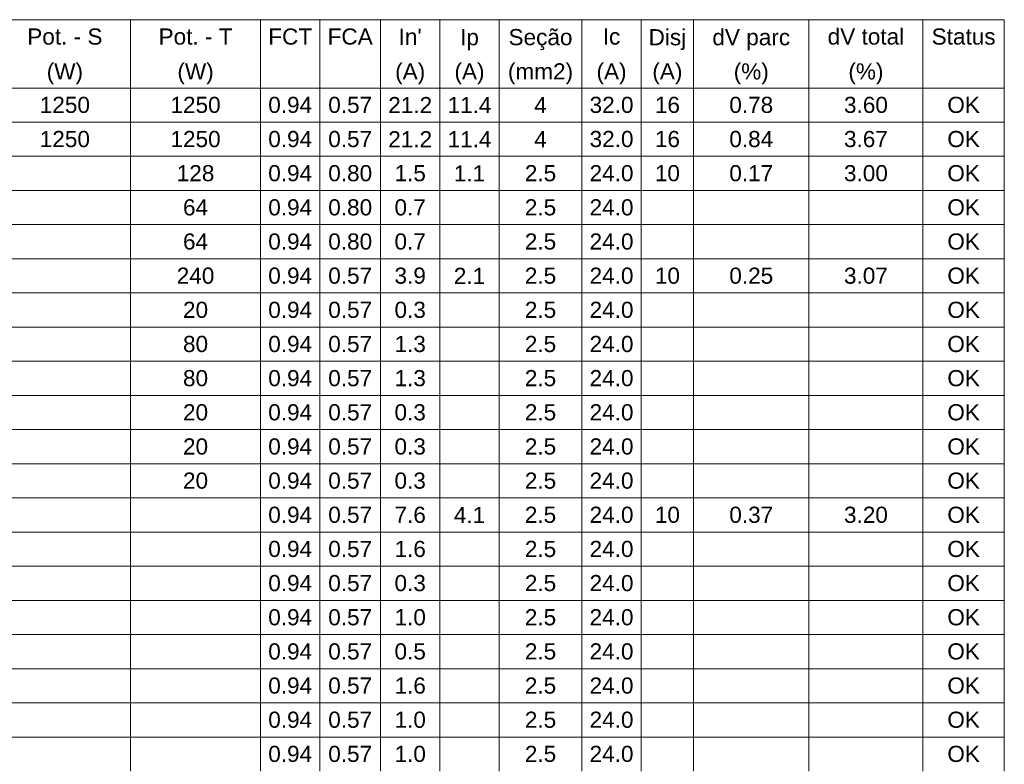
# Model space of a CAD drawing. Header units: feet. Extents: x -18 to 1038, y -110 to 48.
# Tile 120 of 199: x 799.53 to 806.23, y -75.4 to -70.33. Entities that reach past the tile are written whole.
import ezdxf

# ---------------------------------------------------------------- set-up
doc = ezdxf.new("R2010")
doc.units = ezdxf.units.FT
doc.header["$MEASUREMENT"] = 0
doc.layers.add('DI-Tabelas', color=7, linetype='Continuous', lineweight=5)
doc.styles.add('Arial', font='arial.ttf')

msp = doc.modelspace()

# ---------------------------------------------------------------- linework, layer by layer
at = {"layer": 'DI-Tabelas'}
for p, q in [((806.2313, -70.3304), (791.0144, -70.3304)), ((800.2817, -70.3304), (800.2817, -70.563)), ((801.1668, -70.3304), (801.1668, -70.563)), ((801.5707, -70.3304), (801.5707, -70.563)), ((801.9839, -70.3304), (801.9839, -70.563)), ((802.3878, -70.3304), (802.3878, -70.563)), ((802.7917, -70.3304), (802.7917, -70.563)), ((803.3548, -70.3304), (803.3548, -70.563)), ((803.7587, -70.3304), (803.7587, -70.563)), ((804.1154, -70.3304), (804.1154, -70.563)), ((804.901, -70.3304), (804.901, -70.563)), ((805.6771, -70.3304), (805.6771, -70.563)), ((806.2313, -70.3304), (806.2313, -70.563)), ((800.2817, -70.563), (800.2817, -70.7956)), ((801.1668, -70.563), (801.1668, -70.7956)), ((801.5707, -70.563), (801.5707, -70.7956)), ((801.9839, -70.563), (801.9839, -70.7956)), ((802.3878, -70.563), (802.3878, -70.7956)), ((802.7917, -70.563), (802.7917, -70.7956)), ((803.3548, -70.563), (803.3548, -70.7956)), ((803.7587, -70.563), (803.7587, -70.7956)), ((804.1154, -70.563), (804.1154, -70.7956)), ((804.901, -70.563), (804.901, -70.7956)), ((805.6771, -70.563), (805.6771, -70.7956)), ((806.2313, -70.563), (806.2313, -70.7956)), ((800.2817, -70.7956), (799.3871, -70.7956)), ((799.3871, -70.7956), (800.2817, -70.7956)), ((801.1668, -70.7956), (800.2817, -70.7956)), ((800.2817, -70.7956), (800.2817, -71.0282)), ((800.2817, -70.7956), (801.1668, -70.7956)), ((801.5707, -70.7956), (801.1668, -70.7956)), ((801.1668, -70.7956), (801.1668, -71.0282)), ((801.1668, -70.7956), (801.5707, -70.7956)), ((801.9839, -70.7956), (801.5707, -70.7956)), ((801.5707, -70.7956), (801.5707, -71.0282)), ((801.5707, -70.7956), (801.9839, -70.7956)), ((802.3878, -70.7956), (801.9839, -70.7956)), ((801.9839, -70.7956), (801.9839, -71.0282)), ((801.9839, -70.7956), (802.3878, -70.7956)), ((802.7917, -70.7956), (802.3878, -70.7956)), ((802.3878, -70.7956), (802.3878, -71.0282)), ((802.3878, -70.7956), (802.7917, -70.7956)), ((803.3548, -70.7956), (802.7917, -70.7956)), ((802.7917, -70.7956), (802.7917, -71.0282)), ((802.7917, -70.7956), (803.3548, -70.7956)), ((803.7587, -70.7956), (803.3548, -70.7956)), ((803.3548, -70.7956), (803.3548, -71.0282)), ((803.3548, -70.7956), (803.7587, -70.7956)), ((804.1154, -70.7956), (803.7587, -70.7956)), ((803.7587, -70.7956), (803.7587, -71.0282)), ((803.7587, -70.7956), (804.1154, -70.7956)), ((804.901, -70.7956), (804.1154, -70.7956)), ((804.1154, -70.7956), (804.1154, -71.0282)), ((804.1154, -70.7956), (804.901, -70.7956)), ((805.6771, -70.7956), (804.901, -70.7956)), ((804.901, -70.7956), (804.901, -71.0282)), ((804.901, -70.7956), (805.6771, -70.7956)), ((806.2313, -70.7956), (805.6771, -70.7956)), ((805.6771, -70.7956), (805.6771, -71.0282)), ((805.6771, -70.7956), (806.2313, -70.7956)), ((806.2313, -70.7956), (806.2313, -71.0282)), ((800.2817, -71.0282), (799.3871, -71.0282)), ((801.1668, -71.0282), (800.2817, -71.0282)), ((800.2817, -71.0282), (800.2817, -71.2608)), ((801.5707, -71.0282), (801.1668, -71.0282)), ((801.1668, -71.0282), (801.1668, -71.2608)), ((801.9839, -71.0282), (801.5707, -71.0282)), ((801.5707, -71.0282), (801.5707, -71.2608)), ((802.3878, -71.0282), (801.9839, -71.0282)), ((801.9839, -71.0282), (801.9839, -71.2608)), ((802.7917, -71.0282), (802.3878, -71.0282)), ((802.3878, -71.0282), (802.3878, -71.2608)), ((803.3548, -71.0282), (802.7917, -71.0282)), ((802.7917, -71.0282), (802.7917, -71.2608)), ((803.7587, -71.0282), (803.3548, -71.0282)), ((803.3548, -71.0282), (803.3548, -71.2608)), ((804.1154, -71.0282), (803.7587, -71.0282)), ((803.7587, -71.0282), (803.7587, -71.2608)), ((804.901, -71.0282), (804.1154, -71.0282)), ((804.1154, -71.0282), (804.1154, -71.2608)), ((805.6771, -71.0282), (804.901, -71.0282)), ((804.901, -71.0282), (804.901, -71.2608)), ((806.2313, -71.0282), (805.6771, -71.0282)), ((805.6771, -71.0282), (805.6771, -71.2608)), ((806.2313, -71.0282), (806.2313, -71.2608)), ((800.2817, -71.2608), (799.3871, -71.2608)), ((801.1668, -71.2608), (800.2817, -71.2608)), ((800.2817, -71.2608), (800.2817, -71.4934)), ((801.5707, -71.2608), (801.1668, -71.2608)), ((801.1668, -71.2608), (801.1668, -71.4934)), ((801.9839, -71.2608), (801.5707, -71.2608)), ((801.5707, -71.2608), (801.5707, -71.4934)), ((802.3878, -71.2608), (801.9839, -71.2608)), ((801.9839, -71.2608), (801.9839, -71.4934)), ((802.7917, -71.2608), (802.3878, -71.2608)), ((802.3878, -71.2608), (802.3878, -71.4934)), ((803.3548, -71.2608), (802.7917, -71.2608)), ((802.7917, -71.2608), (802.7917, -71.4934)), ((803.7587, -71.2608), (803.3548, -71.2608)), ((803.3548, -71.2608), (803.3548, -71.4934)), ((804.1154, -71.2608), (803.7587, -71.2608)), ((803.7587, -71.2608), (803.7587, -71.4934)), ((804.901, -71.2608), (804.1154, -71.2608)), ((804.1154, -71.2608), (804.1154, -71.4934)), ((805.6771, -71.2608), (804.901, -71.2608)), ((804.901, -71.2608), (804.901, -71.4934)), ((806.2313, -71.2608), (805.6771, -71.2608)), ((805.6771, -71.2608), (805.6771, -71.4934)), ((806.2313, -71.2608), (806.2313, -71.4934)), ((800.2817, -71.4934), (799.3871, -71.4934)), ((801.1668, -71.4934), (800.2817, -71.4934)), ((800.2817, -71.4934), (800.2817, -71.726)), ((801.5707, -71.4934), (801.1668, -71.4934)), ((801.1668, -71.4934), (801.1668, -71.726)), ((801.9839, -71.4934), (801.5707, -71.4934)), ((801.5707, -71.4934), (801.5707, -71.726)), ((802.3878, -71.4934), (801.9839, -71.4934)), ((801.9839, -71.4934), (801.9839, -71.726)), ((802.7917, -71.4934), (802.3878, -71.4934)), ((802.3878, -71.4934), (802.3878, -71.726)), ((803.3548, -71.4934), (802.7917, -71.4934)), ((802.7917, -71.4934), (802.7917, -71.726)), ((803.7587, -71.4934), (803.3548, -71.4934)), ((803.3548, -71.4934), (803.3548, -71.726)), ((804.1154, -71.4934), (803.7587, -71.4934)), ((803.7587, -71.4934), (803.7587, -71.726)), ((804.901, -71.4934), (804.1154, -71.4934)), ((804.1154, -71.4934), (804.1154, -71.726)), ((805.6771, -71.4934), (804.901, -71.4934)), ((804.901, -71.4934), (804.901, -71.726)), ((806.2313, -71.4934), (805.6771, -71.4934)), ((805.6771, -71.4934), (805.6771, -71.726)), ((806.2313, -71.4934), (806.2313, -71.726)), ((800.2817, -71.726), (799.3871, -71.726)), ((801.1668, -71.726), (800.2817, -71.726)), ((800.2817, -71.726), (800.2817, -71.9586)), ((801.5707, -71.726), (801.1668, -71.726)), ((801.1668, -71.726), (801.1668, -71.9586)), ((801.9839, -71.726), (801.5707, -71.726)), ((801.5707, -71.726), (801.5707, -71.9586)), ((802.3878, -71.726), (801.9839, -71.726)), ((801.9839, -71.726), (801.9839, -71.9586)), ((802.7917, -71.726), (802.3878, -71.726)), ((802.3878, -71.726), (802.3878, -71.9586)), ((803.3548, -71.726), (802.7917, -71.726)), ((802.7917, -71.726), (802.7917, -71.9586)), ((803.7587, -71.726), (803.3548, -71.726)), ((803.3548, -71.726), (803.3548, -71.9586)), ((804.1154, -71.726), (803.7587, -71.726)), ((803.7587, -71.726), (803.7587, -71.9586)), ((804.901, -71.726), (804.1154, -71.726)), ((804.1154, -71.726), (804.1154, -71.9586)), ((805.6771, -71.726), (804.901, -71.726)), ((804.901, -71.726), (804.901, -71.9586)), ((806.2313, -71.726), (805.6771, -71.726)), ((805.6771, -71.726), (805.6771, -71.9586)), ((806.2313, -71.726), (806.2313, -71.9586)), ((800.2817, -71.9586), (799.3871, -71.9586)), ((801.1668, -71.9586), (800.2817, -71.9586)), ((800.2817, -71.9586), (800.2817, -72.1912)), ((801.5707, -71.9586), (801.1668, -71.9586)), ((801.1668, -71.9586), (801.1668, -72.1912)), ((801.9839, -71.9586), (801.5707, -71.9586)), ((801.5707, -71.9586), (801.5707, -72.1912)), ((802.3878, -71.9586), (801.9839, -71.9586)), ((801.9839, -71.9586), (801.9839, -72.1912)), ((802.7917, -71.9586), (802.3878, -71.9586)), ((802.3878, -71.9586), (802.3878, -72.1912)), ((803.3548, -71.9586), (802.7917, -71.9586)), ((802.7917, -71.9586), (802.7917, -72.1912)), ((803.7587, -71.9586), (803.3548, -71.9586)), ((803.3548, -71.9586), (803.3548, -72.1912)), ((804.1154, -71.9586), (803.7587, -71.9586)), ((803.7587, -71.9586), (803.7587, -72.1912)), ((804.901, -71.9586), (804.1154, -71.9586)), ((804.1154, -71.9586), (804.1154, -72.1912)), ((805.6771, -71.9586), (804.901, -71.9586)), ((804.901, -71.9586), (804.901, -72.1912)), ((806.2313, -71.9586), (805.6771, -71.9586)), ((805.6771, -71.9586), (805.6771, -72.1912)), ((806.2313, -71.9586), (806.2313, -72.1912)), ((800.2817, -72.1912), (799.3871, -72.1912)), ((801.1668, -72.1912), (800.2817, -72.1912)), ((800.2817, -72.1912), (800.2817, -72.4238)), ((801.5707, -72.1912), (801.1668, -72.1912)), ((801.1668, -72.1912), (801.1668, -72.4238)), ((801.9839, -72.1912), (801.5707, -72.1912)), ((801.5707, -72.1912), (801.5707, -72.4238)), ((802.3878, -72.1912), (801.9839, -72.1912)), ((801.9839, -72.1912), (801.9839, -72.4238)), ((802.7917, -72.1912), (802.3878, -72.1912)), ((802.3878, -72.1912), (802.3878, -72.4238)), ((803.3548, -72.1912), (802.7917, -72.1912)), ((802.7917, -72.1912), (802.7917, -72.4238)), ((803.7587, -72.1912), (803.3548, -72.1912)), ((803.3548, -72.1912), (803.3548, -72.4238)), ((804.1154, -72.1912), (803.7587, -72.1912)), ((803.7587, -72.1912), (803.7587, -72.4238)), ((804.901, -72.1912), (804.1154, -72.1912)), ((804.1154, -72.1912), (804.1154, -72.4238)), ((805.6771, -72.1912), (804.901, -72.1912)), ((804.901, -72.1912), (804.901, -72.4238)), ((806.2313, -72.1912), (805.6771, -72.1912)), ((805.6771, -72.1912), (805.6771, -72.4238)), ((806.2313, -72.1912), (806.2313, -72.4238)), ((800.2817, -72.4238), (799.3871, -72.4238)), ((801.1668, -72.4238), (800.2817, -72.4238)), ((800.2817, -72.4238), (800.2817, -72.6564)), ((801.5707, -72.4238), (801.1668, -72.4238)), ((801.1668, -72.4238), (801.1668, -72.6564)), ((801.9839, -72.4238), (801.5707, -72.4238)), ((801.5707, -72.4238), (801.5707, -72.6564)), ((802.3878, -72.4238), (801.9839, -72.4238)), ((801.9839, -72.4238), (801.9839, -72.6564)), ((802.7917, -72.4238), (802.3878, -72.4238)), ((802.3878, -72.4238), (802.3878, -72.6564)), ((803.3548, -72.4238), (802.7917, -72.4238)), ((802.7917, -72.4238), (802.7917, -72.6564)), ((803.7587, -72.4238), (803.3548, -72.4238)), ((803.3548, -72.4238), (803.3548, -72.6564)), ((804.1154, -72.4238), (803.7587, -72.4238)), ((803.7587, -72.4238), (803.7587, -72.6564)), ((804.901, -72.4238), (804.1154, -72.4238)), ((804.1154, -72.4238), (804.1154, -72.6564)), ((805.6771, -72.4238), (804.901, -72.4238)), ((804.901, -72.4238), (804.901, -72.6564)), ((806.2313, -72.4238), (805.6771, -72.4238)), ((805.6771, -72.4238), (805.6771, -72.6564)), ((806.2313, -72.4238), (806.2313, -72.6564)), ((800.2817, -72.6564), (799.3871, -72.6564)), ((801.1668, -72.6564), (800.2817, -72.6564)), ((800.2817, -72.6564), (800.2817, -72.889)), ((801.5707, -72.6564), (801.1668, -72.6564)), ((801.1668, -72.6564), (801.1668, -72.889)), ((801.9839, -72.6564), (801.5707, -72.6564)), ((801.5707, -72.6564), (801.5707, -72.889)), ((802.3878, -72.6564), (801.9839, -72.6564)), ((801.9839, -72.6564), (801.9839, -72.889)), ((802.7917, -72.6564), (802.3878, -72.6564)), ((802.3878, -72.6564), (802.3878, -72.889)), ((803.3548, -72.6564), (802.7917, -72.6564)), ((802.7917, -72.6564), (802.7917, -72.889)), ((803.7587, -72.6564), (803.3548, -72.6564)), ((803.3548, -72.6564), (803.3548, -72.889)), ((804.1154, -72.6564), (803.7587, -72.6564)), ((803.7587, -72.6564), (803.7587, -72.889)), ((804.901, -72.6564), (804.1154, -72.6564)), ((804.1154, -72.6564), (804.1154, -72.889)), ((805.6771, -72.6564), (804.901, -72.6564)), ((804.901, -72.6564), (804.901, -72.889)), ((806.2313, -72.6564), (805.6771, -72.6564)), ((805.6771, -72.6564), (805.6771, -72.889)), ((806.2313, -72.6564), (806.2313, -72.889)), ((800.2817, -72.889), (799.3871, -72.889)), ((801.1668, -72.889), (800.2817, -72.889)), ((800.2817, -72.889), (800.2817, -73.1216)), ((801.5707, -72.889), (801.1668, -72.889)), ((801.1668, -72.889), (801.1668, -73.1216)), ((801.9839, -72.889), (801.5707, -72.889)), ((801.5707, -72.889), (801.5707, -73.1216)), ((802.3878, -72.889), (801.9839, -72.889)), ((801.9839, -72.889), (801.9839, -73.1216)), ((802.7917, -72.889), (802.3878, -72.889)), ((802.3878, -72.889), (802.3878, -73.1216)), ((803.3548, -72.889), (802.7917, -72.889)), ((802.7917, -72.889), (802.7917, -73.1216)), ((803.7587, -72.889), (803.3548, -72.889)), ((803.3548, -72.889), (803.3548, -73.1216)), ((804.1154, -72.889), (803.7587, -72.889)), ((803.7587, -72.889), (803.7587, -73.1216)), ((804.901, -72.889), (804.1154, -72.889)), ((804.1154, -72.889), (804.1154, -73.1216)), ((805.6771, -72.889), (804.901, -72.889)), ((804.901, -72.889), (804.901, -73.1216)), ((806.2313, -72.889), (805.6771, -72.889)), ((805.6771, -72.889), (805.6771, -73.1216)), ((806.2313, -72.889), (806.2313, -73.1216)), ((800.2817, -73.1216), (799.3871, -73.1216)), ((801.1668, -73.1216), (800.2817, -73.1216)), ((800.2817, -73.1216), (800.2817, -73.3542)), ((801.5707, -73.1216), (801.1668, -73.1216)), ((801.1668, -73.1216), (801.1668, -73.3542)), ((801.9839, -73.1216), (801.5707, -73.1216)), ((801.5707, -73.1216), (801.5707, -73.3542)), ((802.3878, -73.1216), (801.9839, -73.1216)), ((801.9839, -73.1216), (801.9839, -73.3542)), ((802.7917, -73.1216), (802.3878, -73.1216)), ((802.3878, -73.1216), (802.3878, -73.3542)), ((803.3548, -73.1216), (802.7917, -73.1216)), ((802.7917, -73.1216), (802.7917, -73.3542)), ((803.7587, -73.1216), (803.3548, -73.1216)), ((803.3548, -73.1216), (803.3548, -73.3542)), ((804.1154, -73.1216), (803.7587, -73.1216)), ((803.7587, -73.1216), (803.7587, -73.3542)), ((804.901, -73.1216), (804.1154, -73.1216)), ((804.1154, -73.1216), (804.1154, -73.3542)), ((805.6771, -73.1216), (804.901, -73.1216)), ((804.901, -73.1216), (804.901, -73.3542)), ((806.2313, -73.1216), (805.6771, -73.1216)), ((805.6771, -73.1216), (805.6771, -73.3542)), ((806.2313, -73.1216), (806.2313, -73.3542)), ((800.2817, -73.3542), (799.3871, -73.3542)), ((801.1668, -73.3542), (800.2817, -73.3542)), ((800.2817, -73.3542), (800.2817, -73.5868)), ((801.5707, -73.3542), (801.1668, -73.3542)), ((801.1668, -73.3542), (801.1668, -73.5868)), ((801.9839, -73.3542), (801.5707, -73.3542)), ((801.5707, -73.3542), (801.5707, -73.5868)), ((802.3878, -73.3542), (801.9839, -73.3542)), ((801.9839, -73.3542), (801.9839, -73.5868)), ((802.7917, -73.3542), (802.3878, -73.3542)), ((802.3878, -73.3542), (802.3878, -73.5868)), ((803.3548, -73.3542), (802.7917, -73.3542)), ((802.7917, -73.3542), (802.7917, -73.5868)), ((803.7587, -73.3542), (803.3548, -73.3542)), ((803.3548, -73.3542), (803.3548, -73.5868)), ((804.1154, -73.3542), (803.7587, -73.3542)), ((803.7587, -73.3542), (803.7587, -73.5868)), ((804.901, -73.3542), (804.1154, -73.3542)), ((804.1154, -73.3542), (804.1154, -73.5868)), ((805.6771, -73.3542), (804.901, -73.3542)), ((804.901, -73.3542), (804.901, -73.5868)), ((806.2313, -73.3542), (805.6771, -73.3542)), ((805.6771, -73.3542), (805.6771, -73.5868)), ((806.2313, -73.3542), (806.2313, -73.5868)), ((800.2817, -73.5868), (799.3871, -73.5868)), ((801.1668, -73.5868), (800.2817, -73.5868)), ((800.2817, -73.5868), (800.2817, -73.8194)), ((801.5707, -73.5868), (801.1668, -73.5868)), ((801.1668, -73.5868), (801.1668, -73.8194)), ((801.9839, -73.5868), (801.5707, -73.5868)), ((801.5707, -73.5868), (801.5707, -73.8194)), ((802.3878, -73.5868), (801.9839, -73.5868)), ((801.9839, -73.5868), (801.9839, -73.8194)), ((802.7917, -73.5868), (802.3878, -73.5868)), ((802.3878, -73.5868), (802.3878, -73.8194)), ((803.3548, -73.5868), (802.7917, -73.5868)), ((802.7917, -73.5868), (802.7917, -73.8194)), ((803.7587, -73.5868), (803.3548, -73.5868)), ((803.3548, -73.5868), (803.3548, -73.8194)), ((804.1154, -73.5868), (803.7587, -73.5868)), ((803.7587, -73.5868), (803.7587, -73.8194)), ((804.901, -73.5868), (804.1154, -73.5868)), ((804.1154, -73.5868), (804.1154, -73.8194)), ((805.6771, -73.5868), (804.901, -73.5868)), ((804.901, -73.5868), (804.901, -73.8194)), ((806.2313, -73.5868), (805.6771, -73.5868)), ((805.6771, -73.5868), (805.6771, -73.8194)), ((806.2313, -73.5868), (806.2313, -73.8194)), ((800.2817, -73.8194), (799.3871, -73.8194)), ((801.1668, -73.8194), (800.2817, -73.8194)), ((800.2817, -73.8194), (800.2817, -74.052)), ((801.5707, -73.8194), (801.1668, -73.8194)), ((801.1668, -73.8194), (801.1668, -74.052)), ((801.9839, -73.8194), (801.5707, -73.8194)), ((801.5707, -73.8194), (801.5707, -74.052)), ((802.3878, -73.8194), (801.9839, -73.8194)), ((801.9839, -73.8194), (801.9839, -74.052)), ((802.7917, -73.8194), (802.3878, -73.8194)), ((802.3878, -73.8194), (802.3878, -74.052)), ((803.3548, -73.8194), (802.7917, -73.8194)), ((802.7917, -73.8194), (802.7917, -74.052)), ((803.7587, -73.8194), (803.3548, -73.8194)), ((803.3548, -73.8194), (803.3548, -74.052)), ((804.1154, -73.8194), (803.7587, -73.8194)), ((803.7587, -73.8194), (803.7587, -74.052)), ((804.901, -73.8194), (804.1154, -73.8194)), ((804.1154, -73.8194), (804.1154, -74.052)), ((805.6771, -73.8194), (804.901, -73.8194)), ((804.901, -73.8194), (804.901, -74.052)), ((806.2313, -73.8194), (805.6771, -73.8194)), ((805.6771, -73.8194), (805.6771, -74.052)), ((806.2313, -73.8194), (806.2313, -74.052)), ((800.2817, -74.052), (799.3871, -74.052)), ((801.1668, -74.052), (800.2817, -74.052)), ((800.2817, -74.052), (800.2817, -74.2846)), ((801.5707, -74.052), (801.1668, -74.052)), ((801.1668, -74.052), (801.1668, -74.2846)), ((801.9839, -74.052), (801.5707, -74.052)), ((801.5707, -74.052), (801.5707, -74.2846)), ((802.3878, -74.052), (801.9839, -74.052)), ((801.9839, -74.052), (801.9839, -74.2846)), ((802.7917, -74.052), (802.3878, -74.052)), ((802.3878, -74.052), (802.3878, -74.2846)), ((803.3548, -74.052), (802.7917, -74.052)), ((802.7917, -74.052), (802.7917, -74.2846)), ((803.7587, -74.052), (803.3548, -74.052)), ((803.3548, -74.052), (803.3548, -74.2846)), ((804.1154, -74.052), (803.7587, -74.052)), ((803.7587, -74.052), (803.7587, -74.2846)), ((804.901, -74.052), (804.1154, -74.052)), ((804.1154, -74.052), (804.1154, -74.2846)), ((805.6771, -74.052), (804.901, -74.052)), ((804.901, -74.052), (804.901, -74.2846)), ((806.2313, -74.052), (805.6771, -74.052)), ((805.6771, -74.052), (805.6771, -74.2846)), ((806.2313, -74.052), (806.2313, -74.2846)), ((800.2817, -74.2846), (799.3871, -74.2846)), ((801.1668, -74.2846), (800.2817, -74.2846)), ((800.2817, -74.2846), (800.2817, -74.5172)), ((801.5707, -74.2846), (801.1668, -74.2846)), ((801.1668, -74.2846), (801.1668, -74.5172)), ((801.9839, -74.2846), (801.5707, -74.2846)), ((801.5707, -74.2846), (801.5707, -74.5172)), ((802.3878, -74.2846), (801.9839, -74.2846)), ((801.9839, -74.2846), (801.9839, -74.5172)), ((802.7917, -74.2846), (802.3878, -74.2846)), ((802.3878, -74.2846), (802.3878, -74.5172)), ((803.3548, -74.2846), (802.7917, -74.2846)), ((802.7917, -74.2846), (802.7917, -74.5172)), ((803.7587, -74.2846), (803.3548, -74.2846)), ((803.3548, -74.2846), (803.3548, -74.5172)), ((804.1154, -74.2846), (803.7587, -74.2846)), ((803.7587, -74.2846), (803.7587, -74.5172)), ((804.901, -74.2846), (804.1154, -74.2846)), ((804.1154, -74.2846), (804.1154, -74.5172)), ((805.6771, -74.2846), (804.901, -74.2846)), ((804.901, -74.2846), (804.901, -74.5172)), ((806.2313, -74.2846), (805.6771, -74.2846)), ((805.6771, -74.2846), (805.6771, -74.5172)), ((806.2313, -74.2846), (806.2313, -74.5172)), ((800.2817, -74.5172), (799.3871, -74.5172)), ((801.1668, -74.5172), (800.2817, -74.5172)), ((800.2817, -74.5172), (800.2817, -74.7498)), ((801.5707, -74.5172), (801.1668, -74.5172)), ((801.1668, -74.5172), (801.1668, -74.7498)), ((801.9839, -74.5172), (801.5707, -74.5172)), ((801.5707, -74.5172), (801.5707, -74.7498)), ((802.3878, -74.5172), (801.9839, -74.5172)), ((801.9839, -74.5172), (801.9839, -74.7498)), ((802.7917, -74.5172), (802.3878, -74.5172)), ((802.3878, -74.5172), (802.3878, -74.7498)), ((803.3548, -74.5172), (802.7917, -74.5172)), ((802.7917, -74.5172), (802.7917, -74.7498)), ((803.7587, -74.5172), (803.3548, -74.5172)), ((803.3548, -74.5172), (803.3548, -74.7498)), ((804.1154, -74.5172), (803.7587, -74.5172)), ((803.7587, -74.5172), (803.7587, -74.7498)), ((804.901, -74.5172), (804.1154, -74.5172)), ((804.1154, -74.5172), (804.1154, -74.7498)), ((805.6771, -74.5172), (804.901, -74.5172)), ((804.901, -74.5172), (804.901, -74.7498)), ((806.2313, -74.5172), (805.6771, -74.5172)), ((805.6771, -74.5172), (805.6771, -74.7498)), ((806.2313, -74.5172), (806.2313, -74.7498)), ((800.2817, -74.7498), (799.3871, -74.7498)), ((801.1668, -74.7498), (800.2817, -74.7498)), ((800.2817, -74.7498), (800.2817, -74.9824)), ((801.5707, -74.7498), (801.1668, -74.7498)), ((801.1668, -74.7498), (801.1668, -74.9824)), ((801.9839, -74.7498), (801.5707, -74.7498)), ((801.5707, -74.7498), (801.5707, -74.9824)), ((802.3878, -74.7498), (801.9839, -74.7498)), ((801.9839, -74.7498), (801.9839, -74.9824)), ((802.7917, -74.7498), (802.3878, -74.7498)), ((802.3878, -74.7498), (802.3878, -74.9824)), ((803.3548, -74.7498), (802.7917, -74.7498)), ((802.7917, -74.7498), (802.7917, -74.9824)), ((803.7587, -74.7498), (803.3548, -74.7498)), ((803.3548, -74.7498), (803.3548, -74.9824)), ((804.1154, -74.7498), (803.7587, -74.7498)), ((803.7587, -74.7498), (803.7587, -74.9824)), ((804.901, -74.7498), (804.1154, -74.7498)), ((804.1154, -74.7498), (804.1154, -74.9824)), ((805.6771, -74.7498), (804.901, -74.7498)), ((804.901, -74.7498), (804.901, -74.9824)), ((806.2313, -74.7498), (805.6771, -74.7498)), ((805.6771, -74.7498), (805.6771, -74.9824)), ((806.2313, -74.7498), (806.2313, -74.9824)), ((800.2817, -74.9824), (799.3871, -74.9824)), ((801.1668, -74.9824), (800.2817, -74.9824)), ((800.2817, -74.9824), (800.2817, -75.215)), ((801.5707, -74.9824), (801.1668, -74.9824)), ((801.1668, -74.9824), (801.1668, -75.215)), ((801.9839, -74.9824), (801.5707, -74.9824)), ((801.5707, -74.9824), (801.5707, -75.215)), ((802.3878, -74.9824), (801.9839, -74.9824)), ((801.9839, -74.9824), (801.9839, -75.215)), ((802.7917, -74.9824), (802.3878, -74.9824)), ((802.3878, -74.9824), (802.3878, -75.215)), ((803.3548, -74.9824), (802.7917, -74.9824)), ((802.7917, -74.9824), (802.7917, -75.215)), ((803.7587, -74.9824), (803.3548, -74.9824)), ((803.3548, -74.9824), (803.3548, -75.215)), ((804.1154, -74.9824), (803.7587, -74.9824)), ((803.7587, -74.9824), (803.7587, -75.215)), ((804.901, -74.9824), (804.1154, -74.9824)), ((804.1154, -74.9824), (804.1154, -75.215)), ((805.6771, -74.9824), (804.901, -74.9824)), ((804.901, -74.9824), (804.901, -75.215)), ((806.2313, -74.9824), (805.6771, -74.9824)), ((805.6771, -74.9824), (805.6771, -75.215)), ((806.2313, -74.9824), (806.2313, -75.215)), ((800.2817, -75.215), (799.3871, -75.215)), ((801.1668, -75.215), (800.2817, -75.215)), ((800.2817, -75.215), (800.2817, -75.4476)), ((801.5707, -75.215), (801.1668, -75.215)), ((801.1668, -75.215), (801.1668, -75.4476)), ((801.9839, -75.215), (801.5707, -75.215)), ((801.5707, -75.215), (801.5707, -75.4476)), ((802.3878, -75.215), (801.9839, -75.215)), ((801.9839, -75.215), (801.9839, -75.4476)), ((802.7917, -75.215), (802.3878, -75.215)), ((802.3878, -75.215), (802.3878, -75.4476)), ((803.3548, -75.215), (802.7917, -75.215)), ((802.7917, -75.215), (802.7917, -75.4476)), ((803.7587, -75.215), (803.3548, -75.215)), ((803.3548, -75.215), (803.3548, -75.4476)), ((804.1154, -75.215), (803.7587, -75.215)), ((803.7587, -75.215), (803.7587, -75.4476)), ((804.901, -75.215), (804.1154, -75.215)), ((804.1154, -75.215), (804.1154, -75.4476)), ((805.6771, -75.215), (804.901, -75.215)), ((804.901, -75.215), (804.901, -75.4476)), ((806.2313, -75.215), (805.6771, -75.215)), ((805.6771, -75.215), (805.6771, -75.4476)), ((806.2313, -75.215), (806.2313, -75.4476))]:
    msp.add_line(p, q, dxfattribs=at)

# ---------------------------------------------------------------- texts
at = {"layer": 'DI-Tabelas', "char_height": 0.11, "attachment_point": 8, "line_spacing_factor": 0.6, "style": 'Arial'}
for s, insert, width in [('Pot. - S', (799.8344, -70.5017), 1.02471), ('Pot. - T', (800.7243, -70.5017), 1.007439), ('FCT', (801.3688, -70.5017), 0.597622), ('FCA', (801.7773, -70.5017), 0.614893), ("In'", (802.1858, -70.5017), 0.314909), ('Ip', (802.5897, -70.538), 0.25622), ('Seção', (803.0732, -70.538), 0.871448), ('Ic', (803.5568, -70.5017), 0.239116), ('Disj', (803.9371, -70.538), 0.512271), ('dV parc', (804.5082, -70.538), 1.059085), ('dV total', (805.289, -70.5017), 1.041982), ('Status', (805.9542, -70.5017), 0.87128), ('(W)', (799.8344, -70.7706), 0.494665), ('(W)', (800.7243, -70.7706), 0.494665), ('(A)', (802.1858, -70.7706), 0.409649), ('(A)', (802.5897, -70.7706), 0.409649), ('(mm2)', (803.0732, -70.7706), 0.887546), ('(A)', (803.5568, -70.7706), 0.409649), ('(A)', (803.9371, -70.7706), 0.409649), ('(%)', (804.5082, -70.7706), 0.477896), ('(%)', (805.289, -70.7706), 0.477896), ('1250', (799.8344, -70.9669), 0.683476), ('1250', (800.7243, -70.9669), 0.683476), ('0.94', (801.3688, -70.9669), 0.597957), ('0.57', (801.7773, -70.9669), 0.597957), ('21.2', (802.1858, -70.9669), 0.597957), ('11.4', (802.5897, -70.9669), 0.597957), ('4', (803.0732, -70.9669), 0.170869), ('32.0', (803.5568, -70.9669), 0.597957), ('16', (803.9371, -70.9669), 0.341738), ('0.78', (804.5082, -70.9669), 0.597957), ('3.60', (805.289, -70.9669), 0.597957), ('OK', (805.9542, -70.9669), 0.444192), ('1250', (799.8344, -71.1995), 0.683476), ('1250', (800.7243, -71.1995), 0.683476), ('0.94', (801.3688, -71.1995), 0.597957), ('0.57', (801.7773, -71.1995), 0.597957), ('21.2', (802.1858, -71.1995), 0.597957), ('11.4', (802.5897, -71.1995), 0.597957), ('4', (803.0732, -71.1995), 0.170869), ('32.0', (803.5568, -71.1995), 0.597957), ('16', (803.9371, -71.1995), 0.341738), ('0.84', (804.5082, -71.1995), 0.597957), ('3.67', (805.289, -71.1995), 0.597957), ('OK', (805.9542, -71.1995), 0.444192), ('128', (800.7243, -71.4321), 0.512607), ('0.94', (801.3688, -71.4321), 0.597957), ('0.80', (801.7773, -71.4321), 0.597957), ('1.5', (802.1858, -71.4321), 0.427088), ('1.1', (802.5897, -71.4321), 0.427088), ('2.5', (803.0732, -71.4321), 0.427088), ('24.0', (803.5568, -71.4321), 0.597957), ('10', (803.9371, -71.4321), 0.341738), ('0.17', (804.5082, -71.4321), 0.597957), ('3.00', (805.289, -71.4321), 0.597957), ('OK', (805.9542, -71.4321), 0.444192), ('64', (800.7243, -71.6647), 0.341738), ('0.94', (801.3688, -71.6647), 0.597957), ('0.80', (801.7773, -71.6647), 0.597957), ('0.7', (802.1858, -71.6647), 0.427088), ('2.5', (803.0732, -71.6647), 0.427088), ('24.0', (803.5568, -71.6647), 0.597957), ('OK', (805.9542, -71.6647), 0.444192), ('64', (800.7243, -71.8973), 0.341738), ('0.94', (801.3688, -71.8973), 0.597957), ('0.80', (801.7773, -71.8973), 0.597957), ('0.7', (802.1858, -71.8973), 0.427088), ('2.5', (803.0732, -71.8973), 0.427088), ('24.0', (803.5568, -71.8973), 0.597957), ('OK', (805.9542, -71.8973), 0.444192), ('240', (800.7243, -72.1299), 0.512607), ('0.94', (801.3688, -72.1299), 0.597957), ('0.57', (801.7773, -72.1299), 0.597957), ('3.9', (802.1858, -72.1299), 0.427088), ('2.1', (802.5897, -72.1299), 0.427088), ('2.5', (803.0732, -72.1299), 0.427088), ('24.0', (803.5568, -72.1299), 0.597957), ('10', (803.9371, -72.1299), 0.341738), ('0.25', (804.5082, -72.1299), 0.597957), ('3.07', (805.289, -72.1299), 0.597957), ('OK', (805.9542, -72.1299), 0.444192), ('20', (800.7243, -72.3625), 0.341738), ('0.94', (801.3688, -72.3625), 0.597957), ('0.57', (801.7773, -72.3625), 0.597957), ('0.3', (802.1858, -72.3625), 0.427088), ('2.5', (803.0732, -72.3625), 0.427088), ('24.0', (803.5568, -72.3625), 0.597957), ('OK', (805.9542, -72.3625), 0.444192), ('80', (800.7243, -72.5951), 0.341738), ('0.94', (801.3688, -72.5951), 0.597957), ('0.57', (801.7773, -72.5951), 0.597957), ('1.3', (802.1858, -72.5951), 0.427088), ('2.5', (803.0732, -72.5951), 0.427088), ('24.0', (803.5568, -72.5951), 0.597957), ('OK', (805.9542, -72.5951), 0.444192), ('80', (800.7243, -72.8277), 0.341738), ('0.94', (801.3688, -72.8277), 0.597957), ('0.57', (801.7773, -72.8277), 0.597957), ('1.3', (802.1858, -72.8277), 0.427088), ('2.5', (803.0732, -72.8277), 0.427088), ('24.0', (803.5568, -72.8277), 0.597957), ('OK', (805.9542, -72.8277), 0.444192), ('20', (800.7243, -73.0603), 0.341738), ('0.94', (801.3688, -73.0603), 0.597957), ('0.57', (801.7773, -73.0603), 0.597957), ('0.3', (802.1858, -73.0603), 0.427088), ('2.5', (803.0732, -73.0603), 0.427088), ('24.0', (803.5568, -73.0603), 0.597957), ('OK', (805.9542, -73.0603), 0.444192), ('20', (800.7243, -73.2929), 0.341738), ('0.94', (801.3688, -73.2929), 0.597957), ('0.57', (801.7773, -73.2929), 0.597957), ('0.3', (802.1858, -73.2929), 0.427088), ('2.5', (803.0732, -73.2929), 0.427088), ('24.0', (803.5568, -73.2929), 0.597957), ('OK', (805.9542, -73.2929), 0.444192), ('20', (800.7243, -73.5255), 0.341738), ('0.94', (801.3688, -73.5255), 0.597957), ('0.57', (801.7773, -73.5255), 0.597957), ('0.3', (802.1858, -73.5255), 0.427088), ('2.5', (803.0732, -73.5255), 0.427088), ('24.0', (803.5568, -73.5255), 0.597957), ('OK', (805.9542, -73.5255), 0.444192), ('0.94', (801.3688, -73.7581), 0.597957), ('0.57', (801.7773, -73.7581), 0.597957), ('7.6', (802.1858, -73.7581), 0.427088), ('4.1', (802.5897, -73.7581), 0.427088), ('2.5', (803.0732, -73.7581), 0.427088), ('24.0', (803.5568, -73.7581), 0.597957), ('10', (803.9371, -73.7581), 0.341738), ('0.37', (804.5082, -73.7581), 0.597957), ('3.20', (805.289, -73.7581), 0.597957), ('OK', (805.9542, -73.7581), 0.444192), ('0.94', (801.3688, -73.9907), 0.597957), ('0.57', (801.7773, -73.9907), 0.597957), ('1.6', (802.1858, -73.9907), 0.427088), ('2.5', (803.0732, -73.9907), 0.427088), ('24.0', (803.5568, -73.9907), 0.597957), ('OK', (805.9542, -73.9907), 0.444192), ('0.94', (801.3688, -74.2233), 0.597957), ('0.57', (801.7773, -74.2233), 0.597957), ('0.3', (802.1858, -74.2233), 0.427088), ('2.5', (803.0732, -74.2233), 0.427088), ('24.0', (803.5568, -74.2233), 0.597957), ('OK', (805.9542, -74.2233), 0.444192), ('0.94', (801.3688, -74.4559), 0.597957), ('0.57', (801.7773, -74.4559), 0.597957), ('1.0', (802.1858, -74.4559), 0.427088), ('2.5', (803.0732, -74.4559), 0.427088), ('24.0', (803.5568, -74.4559), 0.597957), ('OK', (805.9542, -74.4559), 0.444192), ('0.94', (801.3688, -74.6885), 0.597957), ('0.57', (801.7773, -74.6885), 0.597957), ('0.5', (802.1858, -74.6885), 0.427088), ('2.5', (803.0732, -74.6885), 0.427088), ('24.0', (803.5568, -74.6885), 0.597957), ('OK', (805.9542, -74.6885), 0.444192), ('0.94', (801.3688, -74.9211), 0.597957), ('0.57', (801.7773, -74.9211), 0.597957), ('1.6', (802.1858, -74.9211), 0.427088), ('2.5', (803.0732, -74.9211), 0.427088), ('24.0', (803.5568, -74.9211), 0.597957), ('OK', (805.9542, -74.9211), 0.444192), ('0.94', (801.3688, -75.1537), 0.597957), ('0.57', (801.7773, -75.1537), 0.597957), ('1.0', (802.1858, -75.1537), 0.427088), ('2.5', (803.0732, -75.1537), 0.427088), ('24.0', (803.5568, -75.1537), 0.597957), ('OK', (805.9542, -75.1537), 0.444192), ('0.94', (801.3688, -75.3863), 0.597957), ('0.57', (801.7773, -75.3863), 0.597957), ('1.0', (802.1858, -75.3863), 0.427088), ('2.5', (803.0732, -75.3863), 0.427088), ('24.0', (803.5568, -75.3863), 0.597957), ('OK', (805.9542, -75.3863), 0.444192)]:
    msp.add_mtext(s, dxfattribs=dict(at, insert=insert, width=width))

doc.saveas('drawing.dxf')
